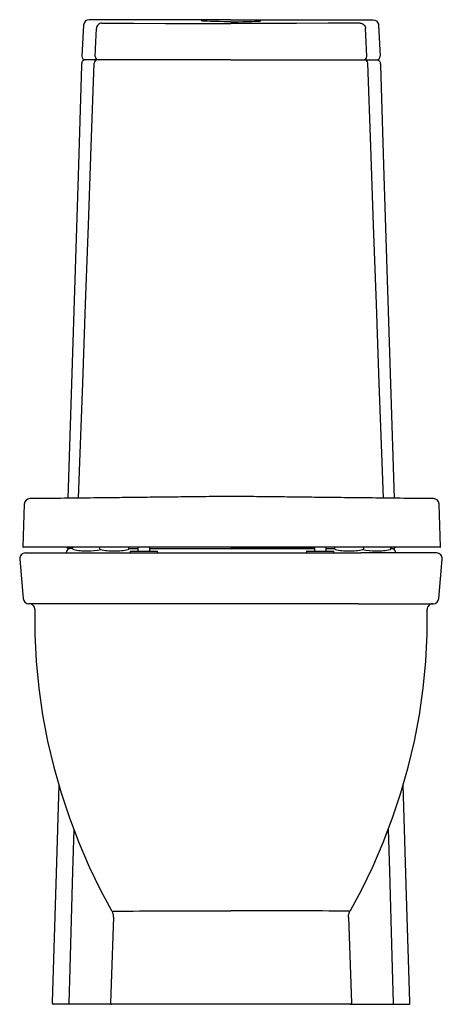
# Model space of a CAD drawing. Header units: millimetres. Extents: x 3642.28 to 3642.654, y 1712.117 to 1712.99.
import ezdxf

# ---------------------------------------------------------------- set-up
doc = ezdxf.new("R2010")
doc.units = ezdxf.units.MM
doc.layers.add('BLOCKS', color=3, linetype='Continuous')
doc.layers.add('SANINDUSA', color=3, linetype='Continuous')

msp = doc.modelspace()

# ---------------------------------------------------------------- linework, layer by layer
at = {"layer": 'BLOCKS'}
for p, q in [((3642.46734, 1712.98967), (3642.34174, 1712.98967)), ((3642.46734, 1712.98967), (3642.59294, 1712.98967)), ((3642.33674, 1712.98493), (3642.33528, 1712.95721)), ((3642.3476, 1712.96993), (3642.3481, 1712.98189)), ((3642.58708, 1712.96993), (3642.58659, 1712.98189)), ((3642.59794, 1712.98493), (3642.5994, 1712.95721)), ((3642.34708, 1712.95718), (3642.3476, 1712.96993)), ((3642.5876, 1712.95718), (3642.58708, 1712.96993)), ((3642.46734, 1712.95406), (3642.33828, 1712.95406)), ((3642.46734, 1712.95406), (3642.59641, 1712.95406)), ((3642.28522, 1712.51706), (3642.35244, 1712.51706)), ((3642.32697, 1712.52106), (3642.32362, 1712.52106)), ((3642.35244, 1712.51706), (3642.58224, 1712.51706)), ((3642.37696, 1712.52106), (3642.38523, 1712.52106)), ((3642.39503, 1712.52106), (3642.46734, 1712.52106)), ((3642.54146, 1712.52106), (3642.46734, 1712.52106)), ((3642.46734, 1712.52106), (3642.54146, 1712.52106)), ((3642.55126, 1712.52106), (3642.55897, 1712.52106)), ((3642.64946, 1712.51706), (3642.58224, 1712.51706)), ((3642.60939, 1712.52106), (3642.60896, 1712.52106)), ((3642.60896, 1712.52106), (3642.61107, 1712.52106)), ((3642.28024, 1712.51162), (3642.2833, 1712.47662)), ((3642.65138, 1712.47662), (3642.65444, 1712.51162)), ((3642.35465, 1712.47206), (3642.28828, 1712.47206)), ((3642.58004, 1712.47206), (3642.35465, 1712.47206)), ((3642.58004, 1712.47206), (3642.6464, 1712.47206)), ((3642.36142, 1712.20006), (3642.36201, 1712.19948)), ((3642.57327, 1712.20006), (3642.57267, 1712.19948)), ((3642.32037, 1712.11706), (3642.30989, 1712.11706)), ((3642.32405, 1712.11706), (3642.32037, 1712.11706)), ((3642.33375, 1712.11706), (3642.32405, 1712.11706)), ((3642.33903, 1712.11706), (3642.33375, 1712.11706)), ((3642.3585, 1712.11706), (3642.33903, 1712.11706)), ((3642.36176, 1712.11706), (3642.3585, 1712.11706)), ((3642.57292, 1712.11706), (3642.36176, 1712.11706)), ((3642.57292, 1712.11706), (3642.57619, 1712.11706)), ((3642.57619, 1712.11706), (3642.59566, 1712.11706)), ((3642.59566, 1712.11706), (3642.60093, 1712.11706)), ((3642.60093, 1712.11706), (3642.61064, 1712.11706)), ((3642.61064, 1712.11706), (3642.61432, 1712.11706)), ((3642.61432, 1712.11706), (3642.6248, 1712.11706))]:
    msp.add_line(p, q, dxfattribs=at)
at = {"layer": 'BLOCKS', "flags": 128}
for points in [[(3642.34174, 1712.98967), (3642.34008, 1712.98939), (3642.33861, 1712.98856), (3642.3375, 1712.9873), (3642.33687, 1712.98574), (3642.33676, 1712.98493)], [(3642.35307, 1712.98663), (3642.35213, 1712.98654), (3642.35123, 1712.98627), (3642.35039, 1712.98583), (3642.34965, 1712.98525), (3642.34903, 1712.98454), (3642.34855, 1712.98372), (3642.34824, 1712.98283), (3642.3481, 1712.98189)], [(3642.35307, 1712.98663), (3642.38117, 1712.98646), (3642.40938, 1712.98634), (3642.43779, 1712.98627), (3642.46623, 1712.98624), (3642.46734, 1712.98624)], [(3642.46734, 1712.98786), (3642.46535, 1712.98786), (3642.46094, 1712.98789), (3642.45672, 1712.98794), (3642.4528, 1712.98802), (3642.44929, 1712.98811), (3642.44629, 1712.98822), (3642.44389, 1712.98834), (3642.44215, 1712.98847), (3642.44099, 1712.98863), (3642.44097, 1712.98865)], [(3642.46734, 1712.98786), (3642.46933, 1712.98786), (3642.47374, 1712.98789), (3642.47796, 1712.98794), (3642.48189, 1712.98802), (3642.4854, 1712.98811), (3642.4884, 1712.98822), (3642.4908, 1712.98834), (3642.49254, 1712.98847), (3642.4937, 1712.98863), (3642.49372, 1712.98865)], [(3642.58162, 1712.98663), (3642.55351, 1712.98646), (3642.52531, 1712.98634), (3642.4969, 1712.98627), (3642.46845, 1712.98624), (3642.46734, 1712.98624)], [(3642.58162, 1712.98663), (3642.58255, 1712.98654), (3642.58346, 1712.98627), (3642.5843, 1712.98583), (3642.58504, 1712.98525), (3642.58566, 1712.98454), (3642.58613, 1712.98372), (3642.58645, 1712.98283), (3642.58659, 1712.98189)], [(3642.59294, 1712.98967), (3642.5946, 1712.98939), (3642.59607, 1712.98856), (3642.59719, 1712.9873), (3642.59782, 1712.98574), (3642.59793, 1712.98493)], [(3642.3361, 1712.95316), (3642.33592, 1712.95299), (3642.33558, 1712.95251), (3642.33536, 1712.95205), (3642.33523, 1712.95162), (3642.33514, 1712.95114), (3642.33504, 1712.95033), (3642.33499, 1712.9495), (3642.33498, 1712.94912)], [(3642.33822, 1712.95406), (3642.33765, 1712.954), (3642.3371, 1712.95384), (3642.33659, 1712.95357), (3642.33614, 1712.95321), (3642.3361, 1712.95316)], [(3642.59647, 1712.95406), (3642.59704, 1712.954), (3642.59759, 1712.95384), (3642.5981, 1712.95357), (3642.59854, 1712.95321), (3642.59858, 1712.95316)], [(3642.59858, 1712.95316), (3642.59876, 1712.95299), (3642.5991, 1712.95251), (3642.59932, 1712.95205), (3642.59945, 1712.95162), (3642.59955, 1712.95114), (3642.59964, 1712.95033), (3642.5997, 1712.9495), (3642.59971, 1712.94912)], [(3642.33498, 1712.94915), (3642.3319, 1712.85118), (3642.32295, 1712.56554)], [(3642.33227, 1712.56565), (3642.33348, 1712.59758), (3642.33608, 1712.66755), (3642.33863, 1712.73751), (3642.34114, 1712.80747), (3642.3436, 1712.87741), (3642.34614, 1712.95117)], [(3642.60242, 1712.56566), (3642.60121, 1712.59758), (3642.59861, 1712.66755), (3642.59605, 1712.73751), (3642.59355, 1712.80747), (3642.59109, 1712.87741), (3642.58855, 1712.95117)], [(3642.59971, 1712.94915), (3642.60278, 1712.85118), (3642.61174, 1712.56556)], [(3642.32362, 1712.52106), (3642.32322, 1712.5211), (3642.32284, 1712.52121), (3642.32249, 1712.52141), (3642.32219, 1712.52166), (3642.32194, 1712.52198)], [(3642.61107, 1712.52106), (3642.61146, 1712.5211), (3642.61184, 1712.52121), (3642.61219, 1712.52141), (3642.6125, 1712.52166), (3642.61275, 1712.52198)], [(3642.29362, 1712.467), (3642.29354, 1712.46797), (3642.29327, 1712.46891), (3642.29282, 1712.46977), (3642.29221, 1712.47053), (3642.29147, 1712.47116), (3642.29062, 1712.47164), (3642.28969, 1712.47194), (3642.28873, 1712.47205)], [(3642.64596, 1712.47205), (3642.64499, 1712.47194), (3642.64406, 1712.47163), (3642.6432, 1712.47116), (3642.64246, 1712.47052), (3642.64185, 1712.46975), (3642.64141, 1712.46888), (3642.64114, 1712.46794), (3642.64106, 1712.46697)], [(3642.29362, 1712.467), (3642.29374, 1712.44498), (3642.29493, 1712.42109), (3642.29721, 1712.39732), (3642.30055, 1712.37373), (3642.30495, 1712.35037), (3642.31038, 1712.32729), (3642.31682, 1712.30455), (3642.32423, 1712.28221), (3642.33257, 1712.26033), (3642.34178, 1712.23896), (3642.35179, 1712.21817), (3642.36142, 1712.20006)], [(3642.57327, 1712.20006), (3642.58289, 1712.21817), (3642.5929, 1712.23896), (3642.60212, 1712.26033), (3642.61046, 1712.28221), (3642.61786, 1712.30455), (3642.6243, 1712.32729), (3642.62973, 1712.35037), (3642.63413, 1712.37373), (3642.63747, 1712.39732), (3642.63975, 1712.42109), (3642.64095, 1712.44498), (3642.64103, 1712.46698)], [(3642.31486, 1712.31147), (3642.31241, 1712.23317), (3642.30885, 1712.11909)], [(3642.62583, 1712.11929), (3642.6229, 1712.21332), (3642.61983, 1712.31148)], [(3642.32811, 1712.27203), (3642.32707, 1712.23497), (3642.32465, 1712.14893), (3642.32379, 1712.11806)], [(3642.60657, 1712.27203), (3642.60761, 1712.23497), (3642.61003, 1712.14893), (3642.6109, 1712.11806)], [(3642.36328, 1712.19427), (3642.36133, 1712.13525), (3642.36076, 1712.11809)], [(3642.36201, 1712.19948), (3642.36314, 1712.1995), (3642.36507, 1712.19953), (3642.3678, 1712.19957), (3642.3713, 1712.19961), (3642.37558, 1712.19966), (3642.3806, 1712.19971), (3642.38631, 1712.19976), (3642.39265, 1712.19981), (3642.39928, 1712.19985), (3642.40643, 1712.1999), (3642.41406, 1712.19994), (3642.42212, 1712.19998), (3642.42212, 1712.19998)], [(3642.36328, 1712.19427), (3642.36328, 1712.19495), (3642.36323, 1712.19563), (3642.36314, 1712.1963), (3642.363, 1712.19696), (3642.36282, 1712.19761), (3642.36259, 1712.19825), (3642.36232, 1712.19887), (3642.36201, 1712.19948)], [(3642.42247, 1712.19999), (3642.42769, 1712.2), (3642.43306, 1712.19998), (3642.43868, 1712.19998), (3642.44442, 1712.19997), (3642.45203, 1712.19996), (3642.4598, 1712.19995), (3642.46734, 1712.19995)], [(3642.51222, 1712.19999), (3642.507, 1712.2), (3642.50162, 1712.19998), (3642.496, 1712.19998), (3642.49026, 1712.19997), (3642.48265, 1712.19996), (3642.47488, 1712.19995), (3642.46734, 1712.19995)], [(3642.57267, 1712.19948), (3642.57155, 1712.1995), (3642.56961, 1712.19953), (3642.56688, 1712.19957), (3642.56338, 1712.19961), (3642.55911, 1712.19966), (3642.55409, 1712.19971), (3642.54838, 1712.19976), (3642.54203, 1712.19981), (3642.53541, 1712.19985), (3642.52826, 1712.1999), (3642.52062, 1712.19994), (3642.51256, 1712.19998), (3642.51256, 1712.19998)], [(3642.5714, 1712.19427), (3642.5714, 1712.19495), (3642.57145, 1712.19563), (3642.57154, 1712.1963), (3642.57168, 1712.19696), (3642.57187, 1712.19761), (3642.57209, 1712.19825), (3642.57236, 1712.19887), (3642.57267, 1712.19948)], [(3642.5714, 1712.19427), (3642.57335, 1712.13525), (3642.57392, 1712.11809)], [(3642.30885, 1712.11909), (3642.30884, 1712.11876), (3642.30884, 1712.11846), (3642.30885, 1712.11812)], [(3642.32379, 1712.11806), (3642.32379, 1712.11787), (3642.32381, 1712.11768), (3642.32383, 1712.1175), (3642.32386, 1712.11735), (3642.3239, 1712.11723), (3642.32395, 1712.11713), (3642.324, 1712.11707), (3642.32405, 1712.11706)], [(3642.36076, 1712.11809), (3642.36078, 1712.11789), (3642.36083, 1712.11769), (3642.36092, 1712.11752), (3642.36104, 1712.11736), (3642.3612, 1712.11723), (3642.36137, 1712.11713), (3642.36156, 1712.11708), (3642.36176, 1712.11706)], [(3642.57392, 1712.11809), (3642.57391, 1712.11789), (3642.57385, 1712.11769), (3642.57376, 1712.11752), (3642.57364, 1712.11736), (3642.57349, 1712.11723), (3642.57331, 1712.11713), (3642.57312, 1712.11708), (3642.57292, 1712.11706)], [(3642.6109, 1712.11806), (3642.61089, 1712.11787), (3642.61088, 1712.11768), (3642.61085, 1712.1175), (3642.61082, 1712.11735), (3642.61078, 1712.11723), (3642.61074, 1712.11713), (3642.61069, 1712.11707), (3642.61064, 1712.11706)], [(3642.6248, 1712.11706), (3642.62517, 1712.11713), (3642.62543, 1712.11728), (3642.6256, 1712.11746), (3642.62571, 1712.11765), (3642.62577, 1712.11781), (3642.62581, 1712.11795), (3642.62583, 1712.11811), (3642.62585, 1712.11854), (3642.62585, 1712.11895), (3642.62583, 1712.11929)]]:
    msp.add_lwpolyline(points, dxfattribs=at)
at = {"layer": 'BLOCKS'}
for centre, radius, start, end in [((3642.33828, 1712.95706), 0.003, 176.98583, 270), ((3642.34914, 1712.95106), 0.003, 90, 178.02702), ((3642.35008, 1712.95706), 0.003, 177.64485, 270), ((3642.58461, 1712.95706), 0.003, 270, 2.35515), ((3642.58555, 1712.95106), 0.003, 1.97298, 90), ((3642.59641, 1712.95706), 0.003, 270, 3.01417), ((3642.28522, 1712.51206), 0.005, 90, 185), ((3642.32529, 1712.51705), 0.004, 89.97271, 179.95998), ((3642.60939, 1712.51705), 0.004, 0.04002, 90.02729), ((3642.64946, 1712.51206), 0.005, 355, 90), ((3642.28828, 1712.47706), 0.005, 185, 270), ((3642.6464, 1712.47706), 0.005, 270, 355), ((3642.30991, 1712.11812), 0.00106, 180, 268.85144)]:
    msp.add_arc(centre, radius, start, end, dxfattribs=at)
at = {"layer": 'SANINDUSA'}
for p, q in [((3642.28973, 1712.52218), (3642.28973, 1712.52218)), ((3642.32697, 1712.52218), (3642.32697, 1712.52116)), ((3642.33958, 1712.51886), (3642.34036, 1712.51886)), ((3642.35097, 1712.52218), (3642.35097, 1712.52116)), ((3642.36358, 1712.51886), (3642.36436, 1712.51886)), ((3642.37697, 1712.52116), (3642.37697, 1712.52218)), ((3642.37796, 1712.51853), (3642.37796, 1712.51706)), ((3642.37796, 1712.51706), (3642.3857, 1712.51706)), ((3642.37816, 1712.51873), (3642.38577, 1712.51873)), ((3642.38523, 1712.51883), (3642.38523, 1712.52218)), ((3642.3857, 1712.51706), (3642.40231, 1712.51706)), ((3642.38577, 1712.51873), (3642.40211, 1712.51873)), ((3642.39503, 1712.52218), (3642.39503, 1712.51883)), ((3642.40231, 1712.51706), (3642.40231, 1712.51853)), ((3642.53419, 1712.51853), (3642.53419, 1712.51706)), ((3642.53419, 1712.51706), (3642.55854, 1712.51706)), ((3642.53439, 1712.51873), (3642.55834, 1712.51873)), ((3642.54146, 1712.51883), (3642.54146, 1712.52218)), ((3642.55126, 1712.52218), (3642.55126, 1712.51883)), ((3642.55854, 1712.51706), (3642.55854, 1712.51853)), ((3642.55897, 1712.52218), (3642.55897, 1712.52116)), ((3642.57158, 1712.51886), (3642.57236, 1712.51886)), ((3642.58497, 1712.52116), (3642.58497, 1712.52218)), ((3642.59558, 1712.51886), (3642.59636, 1712.51886)), ((3642.60897, 1712.52116), (3642.60897, 1712.52218)), ((3642.64621, 1712.52218), (3642.64621, 1712.52218))]:
    msp.add_line(p, q, dxfattribs=at)
at = {"layer": 'SANINDUSA', "flags": 128}
for points in [[(3642.2843, 1712.56036), (3642.28364, 1712.5414), (3642.28298, 1712.52244)], [(3642.65296, 1712.52244), (3642.6523, 1712.5414), (3642.65164, 1712.56036)]]:
    msp.add_lwpolyline(points, dxfattribs=at)
at = {"layer": 'SANINDUSA'}
for centre, radius, start, end in [((3642.2893, 1712.56018), 0.005, 89.97969, 177.79471), ((3642.64664, 1712.56018), 0.005, 2.13661, 90.02687), ((3642.28323, 1712.52243), 0.00025, 173.85585, 269.68743), ((3642.32797, 1712.52116), 0.001, 180, 257.27198), ((3642.33958, 1712.57255), 0.05368, 257.27198, 270), ((3642.34036, 1712.57255), 0.05368, 270, 282.48707), ((3642.35197, 1712.52116), 0.001, 180, 257.27198), ((3642.36358, 1712.57255), 0.05368, 257.27198, 270), ((3642.36436, 1712.57255), 0.05368, 270, 282.72802), ((3642.37597, 1712.52116), 0.001, 282.72802, 0), ((3642.37816, 1712.51853), 0.0002, 90, 180), ((3642.38533, 1712.51883), 0.0001, 180, 270), ((3642.39493, 1712.51883), 0.0001, 270, 0), ((3642.40211, 1712.51853), 0.0002, 0, 90), ((3642.53439, 1712.51853), 0.0002, 90, 180), ((3642.54156, 1712.51883), 0.0001, 180, 270), ((3642.55116, 1712.51883), 0.0001, 270, 0), ((3642.55834, 1712.51853), 0.0002, 0, 90), ((3642.55997, 1712.52116), 0.001, 180, 257.27198), ((3642.57158, 1712.57255), 0.05368, 257.27198, 270), ((3642.57236, 1712.57255), 0.05368, 270, 282.72802), ((3642.59558, 1712.57255), 0.05368, 257.51293, 270), ((3642.58397, 1712.52116), 0.001, 282.72802, 0), ((3642.59636, 1712.57255), 0.05368, 270, 282.72802), ((3642.60797, 1712.52116), 0.001, 282.72802, 0), ((3642.65271, 1712.52243), 0.00025, 269.88315, 2.72144)]:
    msp.add_arc(centre, radius, start, end, dxfattribs=at)
for points, knots in [([(3642.46797, 1712.56718), (3642.46129, 1712.56711), (3642.44795, 1712.56696), (3642.42797, 1712.56673), (3642.40807, 1712.56651), (3642.38825, 1712.56628), (3642.36645, 1712.56604), (3642.34263, 1712.56577), (3642.31673, 1712.56547), (3642.29943, 1712.56528), (3642.2893, 1712.56518)], [0, 0, 0, 0, 0.113011, 0.225822, 0.338247, 0.45014, 0.561536, 0.707241, 0.853331, 1, 1, 1, 1]), ([(3642.64664, 1712.56518), (3642.6369, 1712.56528), (3642.62038, 1712.56546), (3642.59566, 1712.56574), (3642.57097, 1712.56602), (3642.54803, 1712.56628), (3642.5268, 1712.56652), (3642.50725, 1712.56674), (3642.48763, 1712.56696), (3642.47452, 1712.56711), (3642.46797, 1712.56718)], [0, 0, 0, 0, 0.140016, 0.2795, 0.418602, 0.557833, 0.667763, 0.778201, 0.889005, 1, 1, 1, 1]), ([(3642.65269, 1712.52218), (3642.65262, 1712.52218), (3642.65247, 1712.52218), (3642.65111, 1712.52218), (3642.64888, 1712.52218), (3642.64574, 1712.52218), (3642.64153, 1712.52218), (3642.63612, 1712.52218), (3642.62939, 1712.52218), (3642.62155, 1712.52218), (3642.61294, 1712.52218), (3642.60367, 1712.52218), (3642.5939, 1712.52218), (3642.58332, 1712.52218), (3642.57224, 1712.52218), (3642.56073, 1712.52218), (3642.54889, 1712.52218), (3642.53654, 1712.52218), (3642.52373, 1712.52218), (3642.51051, 1712.52218), (3642.49697, 1712.52218), (3642.48322, 1712.52218), (3642.46995, 1712.52218), (3642.45723, 1712.52218), (3642.44511, 1712.52218), (3642.43311, 1712.52218), (3642.42131, 1712.52218), (3642.40918, 1712.52218), (3642.39683, 1712.52218), (3642.38436, 1712.52218), (3642.37243, 1712.52218), (3642.36111, 1712.52218), (3642.35007, 1712.52218), (3642.33944, 1712.52218), (3642.32932, 1712.52218), (3642.32014, 1712.52218), (3642.31194, 1712.52218), (3642.3047, 1712.52218), (3642.29847, 1712.52218), (3642.29325, 1712.52218), (3642.2891, 1712.52218), (3642.286, 1712.52218), (3642.28409, 1712.52218), (3642.28323, 1712.52218), (3642.28333, 1712.52218), (3642.28336, 1712.52218)], [0, 0, 0, 0, 0.02253, 0.046383, 0.070258, 0.094107, 0.117886, 0.144454, 0.171096, 0.19773, 0.224288, 0.2481, 0.271978, 0.295848, 0.31965, 0.34185, 0.364118, 0.386379, 0.408571, 0.430818, 0.453143, 0.475466, 0.497708, 0.517216, 0.536803, 0.55642, 0.576013, 0.595524, 0.618094, 0.640767, 0.663485, 0.686176, 0.708761, 0.734025, 0.759398, 0.784818, 0.810211, 0.835493, 0.861375, 0.887349, 0.91336, 0.939345, 0.965235, 0.989638, 1, 1, 1, 1])]:
    msp.add_open_spline(points, degree=3, knots=knots, dxfattribs=at)

doc.saveas('drawing.dxf')
